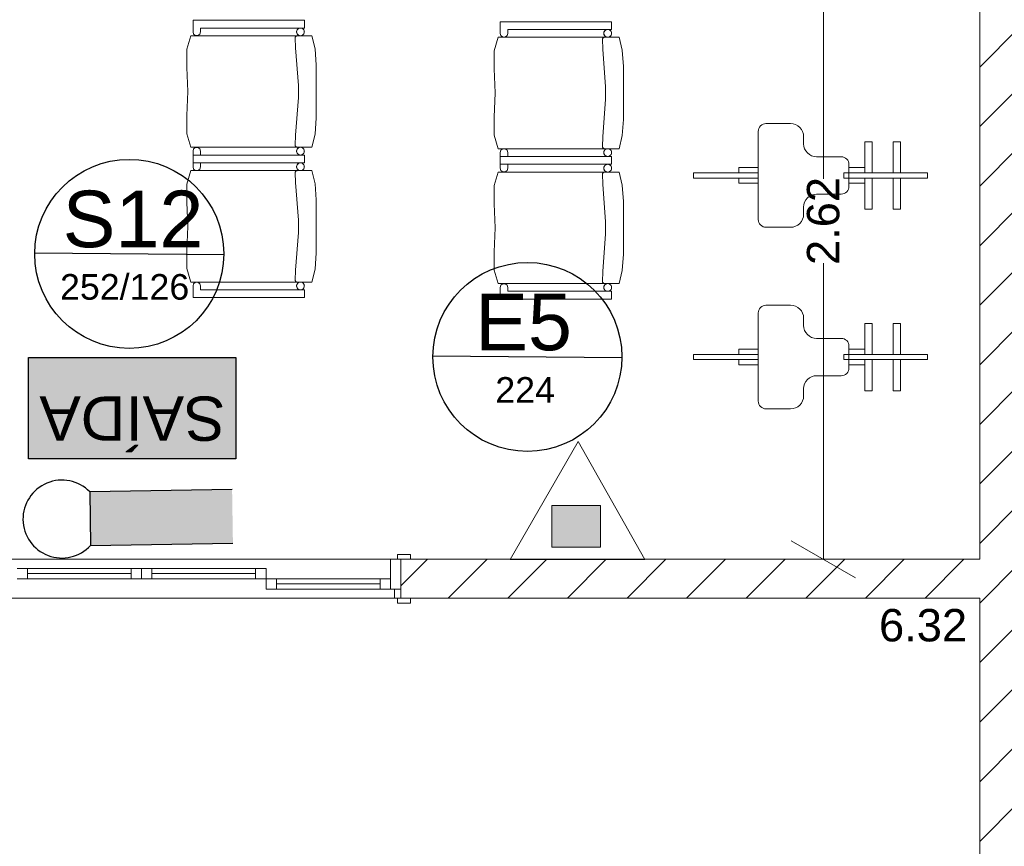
# Model space of a CAD drawing. Header units: millimetres. Extents: x 2826 to 3034, y 1533 to 1590.
# Tile 170 of 248: x 3007.82 to 3011.61, y 1549.36 to 1552.55. Entities that reach past the tile are written whole.
import ezdxf
from ezdxf.enums import TextEntityAlignment as Align

# ---------------------------------------------------------------- set-up
doc = ezdxf.new("R2010")
doc.units = ezdxf.units.MM
doc.linetypes.add('CONTINU', pattern=[0])
doc.layers.add('_Caneta_No__220', color=7, linetype='Continuous', lineweight=15, true_color=0x8a8a8a)
for name, color, linetype in [('ARQ-TXT-1_100', 10, 'Continuous'), ('ILUMINAÇÃO DE EMERGÊNCIA', 5, 'Continuous'), ('SETAS', 7, 'Continuous')]:
    doc.layers.add(name, color=color, linetype=linetype)
doc.layers.add('PDF_INCÊNDIO', color=7, linetype='Continuous', true_color=0xeb0000)
doc.styles.add('ESTILO_GERADO_2', font='arial.ttf')
doc.styles.get("Standard").update_dxf_attribs({"font": 'arial.ttf'})
doc.styles.add('style1', font='arial.ttf')
pattern_1 = [(45, (0.02328, 0.61931), (-0.1149048, 0.1149048), [])]

# ---------------------------------------------------------------- blocks, each defined once
blk = doc.blocks.new('A$C96c974c3')
at = {"layer": 'PDF_INCÊNDIO', "color": 1, "lineweight": 9}
for points in [[(0, 0), (0.598, 0), (0.3016, 0.5239)], [(0.4022, 0.0545), (0.1852, 0.0545), (0.1852, 0.2397), (0.4022, 0.2397)]]:
    blk.add_lwpolyline(points, close=True, dxfattribs=at)
at = {"layer": 'PDF_INCÊNDIO', "color": 1, "transparency": 33554559}
for points in [[(0.4022, 0.2397), (0.1852, 0.2397), (0.4022, 0.0545)], [(0.1852, 0.2397), (0.4022, 0.0545), (0.1852, 0.0545)]]:
    blk.add_solid(points, dxfattribs=at)
blk = doc.blocks.new('WECFRX')
at = {"layer": 'SETAS'}
blk.add_hatch(color=3, dxfattribs=at).paths.add_polyline_path([(0, 8.294), (0, 0), (16.939, 0), (16.939, 8.294)])
at = {"layer": 'SETAS', "color": 3}
blk.add_lwpolyline([(0, 8.294), (16.939, 8.294), (16.939, 0), (0, 0)], close=True, dxfattribs=at)
at = {"insert": (8.445, 6.819), "char_height": 3.62283, "width": 34.23573, "attachment_point": 2}
blk.add_mtext('{\\fArial|b0|i0|c0|p34;SAÍDA}', dxfattribs=at)
blk = doc.blocks.new('ILUM.DE EMERGÊNCIA')
blk.add_hatch(color=256).paths.add_polyline_path([(-0.6826, 0.2465), (-0.6826, -0.0166), (0.0155, -0.0166), (0.0155, 0.2465)])
for p, q in [((0.0155, 0.2465), (-0.6826, 0.2465)), ((0.0155, -0.0166), (0.0155, 0.2465)), ((-0.6826, -0.0166), (0.0155, -0.0166))]:
    blk.add_line(p, q)
blk.add_arc((0.1542, 0.115), 0.1912, 223.4781, 136.5219)
blk = doc.blocks.new('ARROWHEAD_2')
at = {"color": 0, "linetype": 'Continuous', "lineweight": 0}
for p, q in [((-0.378, -0.655), (0.378, 0.655)), ((0, 0), (-1, 0))]:
    blk.add_line(p, q, dxfattribs=at)
blk = doc.blocks.new('A$Cdd268059')
at = {"layer": '_Caneta_No__220'}
h = blk.add_hatch(dxfattribs=at)
h.set_pattern_fill('TIJOLO_COMUM_0005', color=256, style=0, pattern_type=2)
h.set_pattern_definition(pattern_1)
h.paths.add_polyline_path([(25.3138, 1.9693), (25.3138, 8.9906), (25.1638, 8.9906), (25.1638, 1.9693)])
h = blk.add_hatch(dxfattribs=at)
h.set_pattern_fill('TIJOLO_COMUM_0005', color=256, style=0, pattern_type=2)
h.set_pattern_definition(pattern_1)
h.paths.add_polyline_path([(25.1638, 3.7698), (22.9318, 3.7698), (22.9318, 3.6198), (25.1638, 3.6198)])
for p, q in [((25.1638, 3.7698), (25.1638, 8.9906)), ((24.561, 6.2004), (24.561, 5.2379)), ((22.1303, 5.8497), (22.1303, 5.8047)), ((22.5596, 5.8497), (22.1303, 5.8497)), ((22.5596, 5.8197), (22.5596, 5.8497)), ((22.1597, 5.8047), (22.1597, 5.8197)), ((22.1597, 5.8197), (22.5596, 5.8197)), ((23.3151, 5.8441), (23.3151, 5.7991)), ((23.7444, 5.8441), (23.3151, 5.8441)), ((23.3445, 5.7991), (23.3445, 5.8141)), ((23.3445, 5.8141), (23.7444, 5.8141)), ((23.7444, 5.8141), (23.7444, 5.8441)), ((22.1224, 5.7897), (22.1071, 5.7378)), ((22.5882, 5.7897), (22.1224, 5.7897)), ((22.1303, 5.8047), (22.1326, 5.7959)), ((22.1326, 5.7959), (22.1401, 5.7904)), ((22.1401, 5.7904), (22.1494, 5.7904)), ((22.1494, 5.7904), (22.1569, 5.7959)), ((22.1569, 5.7959), (22.1597, 5.8047)), ((22.5246, 5.7824), (22.5248, 5.7838)), ((22.5246, 5.7817), (22.5246, 5.7824)), ((22.5256, 5.7437), (22.5246, 5.7817)), ((22.5248, 5.7838), (22.5253, 5.7851)), ((22.5253, 5.7851), (22.526, 5.7863)), ((22.526, 5.7863), (22.5269, 5.7874)), ((22.5269, 5.7874), (22.528, 5.7883)), ((22.528, 5.7883), (22.5292, 5.789)), ((22.5292, 5.789), (22.5305, 5.7895)), ((22.5305, 5.7895), (22.5319, 5.7897)), ((22.6008, 5.7394), (22.5882, 5.7897)), ((23.3072, 5.7841), (23.2919, 5.7322)), ((23.773, 5.7841), (23.3072, 5.7841)), ((23.3151, 5.7991), (23.3174, 5.7903)), ((23.3174, 5.7903), (23.3249, 5.7849)), ((23.3249, 5.7849), (23.3342, 5.7849)), ((23.3342, 5.7849), (23.3417, 5.7903)), ((23.3417, 5.7903), (23.3445, 5.7991)), ((23.7094, 5.7768), (23.7096, 5.7782)), ((23.7094, 5.7761), (23.7094, 5.7768)), ((23.7104, 5.7381), (23.7094, 5.7761)), ((23.7096, 5.7782), (23.7101, 5.7795)), ((23.7101, 5.7795), (23.7108, 5.7807)), ((23.7108, 5.7807), (23.7117, 5.7818)), ((23.7117, 5.7818), (23.7128, 5.7827)), ((23.7128, 5.7827), (23.714, 5.7834)), ((23.714, 5.7834), (23.7153, 5.7839)), ((23.7153, 5.7839), (23.7167, 5.7841)), ((23.7856, 5.7338), (23.773, 5.7841)), ((22.1071, 5.7378), (22.1068, 5.6677)), ((22.5366, 5.5982), (22.5256, 5.7437)), ((22.6058, 5.6767), (22.6008, 5.7394)), ((23.7214, 5.5926), (23.7104, 5.7381)), ((23.7906, 5.6711), (23.7856, 5.7338)), ((23.2919, 5.7322), (23.2916, 5.6621)), ((22.1068, 5.6677), (22.111, 5.5747)), ((22.6058, 5.5747), (22.6058, 5.6767)), ((23.2916, 5.6621), (23.2958, 5.5691)), ((23.7906, 5.5691), (23.7906, 5.6711)), ((22.5366, 5.5512), (22.5366, 5.5982)), ((23.7214, 5.5456), (23.7214, 5.5926)), ((22.111, 5.5747), (22.1068, 5.4817)), ((22.5256, 5.4057), (22.5366, 5.5512)), ((22.6058, 5.4727), (22.6058, 5.5747)), ((23.2958, 5.5691), (23.2916, 5.4762)), ((23.7104, 5.4001), (23.7214, 5.5456)), ((23.7906, 5.4671), (23.7906, 5.5691)), ((22.1068, 5.4817), (22.1071, 5.4116)), ((22.6008, 5.41), (22.6058, 5.4727)), ((23.2916, 5.4762), (23.2919, 5.406)), ((23.7856, 5.4044), (23.7906, 5.4671)), ((22.1071, 5.4116), (22.1224, 5.3597)), ((22.5246, 5.3677), (22.5256, 5.4057)), ((22.5882, 5.3597), (22.6008, 5.41)), ((23.2919, 5.406), (23.3072, 5.3541)), ((23.7094, 5.3621), (23.7104, 5.4001)), ((23.773, 5.3541), (23.7856, 5.4044)), ((22.1224, 5.3597), (22.5882, 5.3597)), ((22.1326, 5.3535), (22.1303, 5.3447)), ((22.1401, 5.359), (22.1326, 5.3535)), ((22.1494, 5.359), (22.1401, 5.359)), ((22.1569, 5.3535), (22.1494, 5.359)), ((22.1597, 5.3447), (22.1569, 5.3535)), ((22.5246, 5.367), (22.5246, 5.3677)), ((22.5248, 5.3656), (22.5246, 5.367)), ((22.5253, 5.3643), (22.5248, 5.3656)), ((22.526, 5.3631), (22.5253, 5.3643)), ((22.5269, 5.362), (22.526, 5.3631)), ((22.528, 5.3611), (22.5269, 5.362)), ((22.5292, 5.3604), (22.528, 5.3611)), ((23.3072, 5.3541), (23.773, 5.3541)), ((23.3249, 5.3534), (23.3174, 5.3479)), ((23.3342, 5.3534), (23.3249, 5.3534)), ((23.3417, 5.3479), (23.3342, 5.3534)), ((23.7094, 5.3614), (23.7094, 5.3621)), ((23.7096, 5.36), (23.7094, 5.3614)), ((23.7101, 5.3587), (23.7096, 5.36)), ((23.7108, 5.3575), (23.7101, 5.3587)), ((23.7117, 5.3564), (23.7108, 5.3575)), ((23.7128, 5.3555), (23.7117, 5.3564)), ((23.714, 5.3548), (23.7128, 5.3555)), ((22.1303, 5.3447), (22.1303, 5.2997)), ((22.1303, 5.3294), (22.1303, 5.2844)), ((22.5596, 5.3294), (22.1303, 5.3294)), ((22.1597, 5.3297), (22.1597, 5.3447)), ((22.5596, 5.3297), (22.1597, 5.3297)), ((22.5596, 5.2997), (22.5596, 5.3297)), ((22.5596, 5.2994), (22.5596, 5.3294)), ((23.3174, 5.3479), (23.3151, 5.3391)), ((23.3151, 5.3391), (23.3151, 5.2941)), ((23.3151, 5.3238), (23.3151, 5.2788)), ((23.7444, 5.3238), (23.3151, 5.3238)), ((23.3445, 5.3391), (23.3417, 5.3479)), ((23.3445, 5.3241), (23.3445, 5.3391)), ((23.7444, 5.3241), (23.3445, 5.3241)), ((23.7444, 5.2941), (23.7444, 5.3241)), ((23.7444, 5.2938), (23.7444, 5.3238)), ((22.1303, 5.2997), (22.5596, 5.2997)), ((22.1303, 5.2844), (22.1326, 5.2756)), ((22.1569, 5.2756), (22.1597, 5.2844)), ((22.1597, 5.2844), (22.1597, 5.2994)), ((22.1597, 5.2994), (22.5596, 5.2994)), ((23.3151, 5.2941), (23.7444, 5.2941)), ((23.3151, 5.2788), (23.3174, 5.27)), ((23.3417, 5.27), (23.3445, 5.2788)), ((23.3445, 5.2788), (23.3445, 5.2938)), ((23.3445, 5.2938), (23.7444, 5.2938)), ((22.1224, 5.2694), (22.1071, 5.2175)), ((22.5882, 5.2694), (22.1224, 5.2694)), ((22.1326, 5.2756), (22.1401, 5.2701)), ((22.1401, 5.2701), (22.1494, 5.2701)), ((22.1494, 5.2701), (22.1569, 5.2756)), ((22.5246, 5.2621), (22.5248, 5.2635)), ((22.5246, 5.2614), (22.5246, 5.2621)), ((22.5256, 5.2234), (22.5246, 5.2614)), ((22.5248, 5.2635), (22.5253, 5.2648)), ((22.5253, 5.2648), (22.526, 5.266)), ((22.526, 5.266), (22.5269, 5.2671)), ((22.5269, 5.2671), (22.528, 5.268)), ((22.528, 5.268), (22.5292, 5.2687)), ((22.5292, 5.2687), (22.5305, 5.2692)), ((22.5305, 5.2692), (22.5319, 5.2694)), ((22.6008, 5.2191), (22.5882, 5.2694)), ((23.3072, 5.2638), (23.2919, 5.2119)), ((23.773, 5.2638), (23.3072, 5.2638)), ((23.3174, 5.27), (23.3249, 5.2646)), ((23.3249, 5.2646), (23.3342, 5.2646)), ((23.3342, 5.2646), (23.3417, 5.27)), ((23.7094, 5.2565), (23.7096, 5.2579)), ((23.7094, 5.2558), (23.7094, 5.2565)), ((23.7104, 5.2178), (23.7094, 5.2558)), ((23.7096, 5.2579), (23.7101, 5.2592)), ((23.7101, 5.2592), (23.7108, 5.2604)), ((23.7108, 5.2604), (23.7117, 5.2615)), ((23.7117, 5.2615), (23.7128, 5.2624)), ((23.7128, 5.2624), (23.714, 5.2631)), ((23.714, 5.2631), (23.7153, 5.2636)), ((23.7153, 5.2636), (23.7167, 5.2638)), ((23.7856, 5.2135), (23.773, 5.2638)), ((22.1071, 5.2175), (22.1068, 5.1474)), ((22.5366, 5.0779), (22.5256, 5.2234)), ((22.6058, 5.1564), (22.6008, 5.2191)), ((23.2919, 5.2119), (23.2916, 5.1418)), ((23.7214, 5.0723), (23.7104, 5.2178)), ((23.7906, 5.1509), (23.7856, 5.2135)), ((22.1068, 5.1474), (22.111, 5.0544)), ((22.6058, 5.0544), (22.6058, 5.1564)), ((23.2916, 5.1418), (23.2958, 5.0488)), ((23.7906, 5.0488), (23.7906, 5.1509)), ((22.111, 5.0544), (22.1068, 4.9614)), ((22.5366, 5.0309), (22.5366, 5.0779)), ((22.6058, 4.9524), (22.6058, 5.0544)), ((23.7214, 5.0253), (23.7214, 5.0723)), ((22.5256, 4.8854), (22.5366, 5.0309)), ((23.2958, 5.0488), (23.2916, 4.9559)), ((23.7104, 4.8798), (23.7214, 5.0253)), ((23.7906, 4.9468), (23.7906, 5.0488)), ((22.1068, 4.9614), (22.1071, 4.8913)), ((22.6008, 4.8897), (22.6058, 4.9524)), ((23.2916, 4.9559), (23.2919, 4.8857)), ((23.7856, 4.8841), (23.7906, 4.9468)), ((24.561, 3.9598), (24.561, 4.9123)), ((22.1071, 4.8913), (22.1224, 4.8394)), ((22.5246, 4.8474), (22.5256, 4.8854)), ((22.5882, 4.8394), (22.6008, 4.8897)), ((23.2919, 4.8857), (23.3072, 4.8338)), ((23.7094, 4.8418), (23.7104, 4.8798)), ((23.773, 4.8338), (23.7856, 4.8841)), ((22.1224, 4.8394), (22.5882, 4.8394)), ((22.1326, 4.8332), (22.1303, 4.8244)), ((22.1303, 4.8244), (22.1303, 4.7794)), ((22.1401, 4.8387), (22.1326, 4.8332)), ((22.1494, 4.8387), (22.1401, 4.8387)), ((22.1569, 4.8332), (22.1494, 4.8387)), ((22.1597, 4.8244), (22.1569, 4.8332)), ((22.1597, 4.8094), (22.1597, 4.8244)), ((22.5246, 4.8467), (22.5246, 4.8474)), ((22.5248, 4.8453), (22.5246, 4.8467)), ((22.5253, 4.844), (22.5248, 4.8453)), ((22.526, 4.8428), (22.5253, 4.844)), ((22.5269, 4.8417), (22.526, 4.8428)), ((22.528, 4.8408), (22.5269, 4.8417)), ((22.5292, 4.8401), (22.528, 4.8408)), ((23.3072, 4.8338), (23.773, 4.8338)), ((23.3174, 4.8276), (23.3151, 4.8188)), ((23.3249, 4.8331), (23.3174, 4.8276)), ((23.3342, 4.8331), (23.3249, 4.8331)), ((23.3417, 4.8276), (23.3342, 4.8331)), ((23.3445, 4.8188), (23.3417, 4.8276)), ((23.7094, 4.8411), (23.7094, 4.8418)), ((23.7096, 4.8397), (23.7094, 4.8411)), ((23.7101, 4.8384), (23.7096, 4.8397)), ((23.7108, 4.8372), (23.7101, 4.8384)), ((23.7117, 4.8361), (23.7108, 4.8372)), ((23.7128, 4.8352), (23.7117, 4.8361)), ((23.714, 4.8345), (23.7128, 4.8352)), ((22.5596, 4.8094), (22.1597, 4.8094)), ((22.5596, 4.7794), (22.5596, 4.8094)), ((23.3151, 4.8188), (23.3151, 4.7738)), ((23.3445, 4.8038), (23.3445, 4.8188)), ((23.7444, 4.8038), (23.3445, 4.8038)), ((23.7444, 4.7738), (23.7444, 4.8038)), ((22.1303, 4.7794), (22.5596, 4.7794)), ((23.3151, 4.7738), (23.7444, 4.7738)), ((18.8463, 3.7698), (25.1638, 3.7698)), ((22.8918, 3.7698), (22.8918, 3.6548)), ((22.9318, 3.7698), (22.8918, 3.7698)), ((22.9688, 3.7888), (22.9188, 3.7888)), ((22.9188, 3.7888), (22.9188, 3.7698)), ((22.9188, 3.7698), (22.9688, 3.7698)), ((22.9318, 3.7698), (22.9688, 3.7698)), ((22.9318, 3.7698), (22.9318, 3.6548)), ((22.9318, 3.6548), (22.9318, 3.7698)), ((22.9318, 3.7698), (22.9318, 3.6548)), ((22.9318, 3.7698), (22.9318, 3.6548)), ((22.9318, 3.7698), (22.9688, 3.7698)), ((22.9318, 3.7698), (22.9688, 3.7698)), ((22.9688, 3.7698), (22.9688, 3.7888)), ((21.4518, 3.7348), (21.4918, 3.7348)), ((21.4918, 3.7348), (21.4918, 3.6948)), ((21.8918, 3.6948), (21.8918, 3.7348)), ((21.8918, 3.7348), (21.9318, 3.7348)), ((21.9718, 3.7348), (21.9318, 3.7348)), ((21.9318, 3.7348), (21.9318, 3.6948)), ((21.9318, 3.7348), (21.9318, 3.6948)), ((21.9718, 3.6948), (21.9718, 3.7348)), ((22.4118, 3.7348), (22.3718, 3.7348)), ((22.3718, 3.7348), (22.3718, 3.6948)), ((22.4118, 3.6948), (22.4118, 3.7348)), ((21.4918, 3.6948), (21.4518, 3.6948)), ((21.8918, 3.7148), (21.4918, 3.7148)), ((21.9318, 3.6948), (21.8918, 3.6948)), ((21.9318, 3.6948), (21.9718, 3.6948)), ((21.9718, 3.7148), (22.3718, 3.7148)), ((22.3718, 3.6948), (22.4118, 3.6948)), ((22.4118, 3.6948), (22.4518, 3.6948)), ((22.4118, 3.6548), (22.4118, 3.6948)), ((22.4518, 3.6948), (22.4518, 3.6548)), ((22.8518, 3.6548), (22.8518, 3.6948)), ((22.8518, 3.6948), (22.8918, 3.6948)), ((22.8918, 3.6948), (22.8918, 3.6548)), ((22.4518, 3.6548), (22.4118, 3.6548)), ((22.8518, 3.6748), (22.4518, 3.6748)), ((22.8918, 3.6548), (22.8518, 3.6548)), ((22.8918, 3.6548), (22.9318, 3.6548)), ((22.9068, 3.6548), (22.9068, 3.6198)), ((22.9318, 3.6548), (22.9068, 3.6548)), ((22.9318, 3.6548), (22.9318, 3.6198)), ((22.9318, 3.6198), (22.9318, 3.6548)), ((22.9318, 3.6548), (22.9318, 3.6198)), ((22.9318, 3.6548), (22.9318, 3.6198)), ((22.9318, 3.6198), (18.8463, 3.6198)), ((22.9068, 3.6198), (22.9318, 3.6198)), ((22.9688, 3.6198), (22.9188, 3.6198)), ((22.9188, 3.6198), (22.9188, 3.6008)), ((25.1638, 3.6198), (22.9318, 3.6198)), ((22.9318, 3.6198), (22.9688, 3.6198)), ((22.9318, 3.6198), (22.9688, 3.6198)), ((22.9318, 3.6198), (22.9688, 3.6198)), ((22.9688, 3.6008), (22.9688, 3.6198)), ((25.1638, 0.0415), (25.1638, 3.6198)), ((22.9188, 3.6008), (22.9688, 3.6008))]:
    blk.add_line(p, q, dxfattribs=at)
for points in [[(25.1638, 8.9906), (25.1638, 3.7698)], [(25.1638, 3.7698), (22.9318, 3.7698)], [(22.9318, 3.6198), (25.1638, 3.6198)], [(25.1638, 3.6198), (25.1638, 1.8193)]]:
    blk.add_lwpolyline(points, dxfattribs=at)
for points in [[(22.1303, 5.8497), (22.1303, 5.8047), (22.1326, 5.7959), (22.1401, 5.7904), (22.1494, 5.7904), (22.1569, 5.7959), (22.1597, 5.8047), (22.1597, 5.8197), (22.5596, 5.8197), (22.5596, 5.8497)], [(22.5596, 5.8047), (22.5593, 5.8073), (22.5587, 5.8098), (22.5576, 5.8122), (22.5561, 5.8144), (22.5542, 5.8162), (22.5521, 5.8177), (22.5497, 5.8188), (22.5472, 5.8195), (22.5446, 5.8197), (22.542, 5.8195), (22.5394, 5.8188), (22.5371, 5.8177), (22.5349, 5.8162), (22.5331, 5.8144), (22.5316, 5.8122), (22.5305, 5.8098), (22.5298, 5.8073), (22.5296, 5.8047), (22.5298, 5.8021), (22.5305, 5.7996), (22.5316, 5.7972), (22.5331, 5.7951), (22.5349, 5.7932), (22.5371, 5.7917), (22.5394, 5.7906), (22.542, 5.7899), (22.5446, 5.7897), (22.5472, 5.7899), (22.5497, 5.7906), (22.5521, 5.7917), (22.5542, 5.7932), (22.5561, 5.7951), (22.5576, 5.7972), (22.5587, 5.7996), (22.5593, 5.8021)], [(23.3151, 5.8441), (23.3151, 5.7991), (23.3174, 5.7903), (23.3249, 5.7849), (23.3342, 5.7849), (23.3417, 5.7903), (23.3445, 5.7991), (23.3445, 5.8141), (23.7444, 5.8141), (23.7444, 5.8441)], [(23.7444, 5.7991), (23.7441, 5.8017), (23.7435, 5.8042), (23.7424, 5.8066), (23.7409, 5.8088), (23.739, 5.8106), (23.7369, 5.8121), (23.7345, 5.8132), (23.732, 5.8139), (23.7294, 5.8141), (23.7268, 5.8139), (23.7242, 5.8132), (23.7219, 5.8121), (23.7197, 5.8106), (23.7179, 5.8088), (23.7164, 5.8066), (23.7153, 5.8042), (23.7146, 5.8017), (23.7144, 5.7991), (23.7146, 5.7965), (23.7153, 5.794), (23.7164, 5.7916), (23.7179, 5.7895), (23.7197, 5.7876), (23.7219, 5.7861), (23.7242, 5.785), (23.7268, 5.7843), (23.7294, 5.7841), (23.732, 5.7843), (23.7345, 5.785), (23.7369, 5.7861), (23.739, 5.7876), (23.7409, 5.7895), (23.7424, 5.7916), (23.7435, 5.794), (23.7441, 5.7965)], [(22.1224, 5.7897), (22.1071, 5.7378), (22.1068, 5.6677), (22.111, 5.5747), (22.1068, 5.4817), (22.1071, 5.4116), (22.1224, 5.3597), (22.5882, 5.3597), (22.6008, 5.41), (22.6058, 5.4727), (22.6058, 5.5747), (22.6058, 5.6767), (22.6008, 5.7394), (22.5882, 5.7897)], [(23.3072, 5.7841), (23.2919, 5.7322), (23.2916, 5.6621), (23.2958, 5.5691), (23.2916, 5.4762), (23.2919, 5.406), (23.3072, 5.3541), (23.773, 5.3541), (23.7856, 5.4044), (23.7906, 5.4671), (23.7906, 5.5691), (23.7906, 5.6711), (23.7856, 5.7338), (23.773, 5.7841)], [(22.1597, 5.3297), (22.1597, 5.3447), (22.1569, 5.3535), (22.1494, 5.359), (22.1401, 5.359), (22.1326, 5.3535), (22.1303, 5.3447), (22.1303, 5.2997), (22.5596, 5.2997), (22.5596, 5.3297)], [(22.5596, 5.3447), (22.5593, 5.3473), (22.5587, 5.3498), (22.5576, 5.3522), (22.5561, 5.3544), (22.5542, 5.3562), (22.5521, 5.3577), (22.5497, 5.3588), (22.5472, 5.3595), (22.5446, 5.3597), (22.542, 5.3595), (22.5394, 5.3588), (22.5371, 5.3577), (22.5349, 5.3562), (22.5331, 5.3544), (22.5316, 5.3522), (22.5305, 5.3498), (22.5298, 5.3473), (22.5296, 5.3447), (22.5298, 5.3421), (22.5305, 5.3396), (22.5316, 5.3372), (22.5331, 5.3351), (22.5349, 5.3332), (22.5371, 5.3317), (22.5394, 5.3306), (22.542, 5.3299), (22.5446, 5.3297), (22.5472, 5.3299), (22.5497, 5.3306), (22.5521, 5.3317), (22.5542, 5.3332), (22.5561, 5.3351), (22.5576, 5.3372), (22.5587, 5.3396), (22.5593, 5.3421)], [(23.3445, 5.3241), (23.3445, 5.3391), (23.3417, 5.3479), (23.3342, 5.3534), (23.3249, 5.3534), (23.3174, 5.3479), (23.3151, 5.3391), (23.3151, 5.2941), (23.7444, 5.2941), (23.7444, 5.3241)], [(23.7444, 5.3391), (23.7441, 5.3417), (23.7435, 5.3442), (23.7424, 5.3466), (23.7409, 5.3488), (23.739, 5.3506), (23.7369, 5.3521), (23.7345, 5.3532), (23.732, 5.3539), (23.7294, 5.3541), (23.7268, 5.3539), (23.7242, 5.3532), (23.7219, 5.3521), (23.7197, 5.3506), (23.7179, 5.3488), (23.7164, 5.3466), (23.7153, 5.3442), (23.7146, 5.3417), (23.7144, 5.3391), (23.7146, 5.3365), (23.7153, 5.334), (23.7164, 5.3316), (23.7179, 5.3295), (23.7197, 5.3276), (23.7219, 5.3261), (23.7242, 5.325), (23.7268, 5.3243), (23.7294, 5.3241), (23.732, 5.3243), (23.7345, 5.325), (23.7369, 5.3261), (23.739, 5.3276), (23.7409, 5.3295), (23.7424, 5.3316), (23.7435, 5.334), (23.7441, 5.3365)], [(24.7212, 5.3809), (24.7492, 5.3809), (24.7492, 5.2609), (24.7212, 5.2609)], [(24.8302, 5.3809), (24.8582, 5.3809), (24.8582, 5.2609), (24.8302, 5.2609)], [(22.1303, 5.3294), (22.1303, 5.2844), (22.1326, 5.2756), (22.1401, 5.2701), (22.1494, 5.2701), (22.1569, 5.2756), (22.1597, 5.2844), (22.1597, 5.2994), (22.5596, 5.2994), (22.5596, 5.3294)], [(23.3151, 5.3238), (23.3151, 5.2788), (23.3174, 5.27), (23.3249, 5.2646), (23.3342, 5.2646), (23.3417, 5.27), (23.3445, 5.2788), (23.3445, 5.2938), (23.7444, 5.2938), (23.7444, 5.3238)], [(22.5596, 5.2844), (22.5593, 5.287), (22.5587, 5.2895), (22.5576, 5.2919), (22.5561, 5.2941), (22.5542, 5.2959), (22.5521, 5.2974), (22.5497, 5.2985), (22.5472, 5.2992), (22.5446, 5.2994), (22.542, 5.2992), (22.5394, 5.2985), (22.5371, 5.2974), (22.5349, 5.2959), (22.5331, 5.2941), (22.5316, 5.2919), (22.5305, 5.2895), (22.5298, 5.287), (22.5296, 5.2844), (22.5298, 5.2818), (22.5305, 5.2793), (22.5316, 5.2769), (22.5331, 5.2748), (22.5349, 5.2729), (22.5371, 5.2714), (22.5394, 5.2703), (22.542, 5.2696), (22.5446, 5.2694), (22.5472, 5.2696), (22.5497, 5.2703), (22.5521, 5.2714), (22.5542, 5.2729), (22.5561, 5.2748), (22.5576, 5.2769), (22.5587, 5.2793), (22.5593, 5.2818)], [(23.7444, 5.2788), (23.7441, 5.2814), (23.7435, 5.284), (23.7424, 5.2863), (23.7409, 5.2885), (23.739, 5.2903), (23.7369, 5.2918), (23.7345, 5.2929), (23.732, 5.2936), (23.7294, 5.2938), (23.7268, 5.2936), (23.7242, 5.2929), (23.7219, 5.2918), (23.7197, 5.2903), (23.7179, 5.2885), (23.7164, 5.2863), (23.7153, 5.284), (23.7146, 5.2814), (23.7144, 5.2788), (23.7146, 5.2762), (23.7153, 5.2737), (23.7164, 5.2713), (23.7179, 5.2692), (23.7197, 5.2673), (23.7219, 5.2658), (23.7242, 5.2647), (23.7268, 5.2641), (23.7294, 5.2638), (23.732, 5.2641), (23.7345, 5.2647), (23.7369, 5.2658), (23.739, 5.2673), (23.7409, 5.2692), (23.7424, 5.2713), (23.7435, 5.2737), (23.7441, 5.2762)], [(24.3098, 5.2809), (24.3098, 5.2609), (24.2348, 5.2609), (24.2348, 5.2809)], [(24.7212, 5.2809), (24.7212, 5.2609), (24.6598, 5.2609), (24.6598, 5.2809)], [(22.1224, 5.2694), (22.1071, 5.2175), (22.1068, 5.1474), (22.111, 5.0544), (22.1068, 4.9614), (22.1071, 4.8913), (22.1224, 4.8394), (22.5882, 4.8394), (22.6008, 4.8897), (22.6058, 4.9524), (22.6058, 5.0544), (22.6058, 5.1564), (22.6008, 5.2191), (22.5882, 5.2694)], [(23.3072, 5.2638), (23.2919, 5.2119), (23.2916, 5.1418), (23.2958, 5.0488), (23.2916, 4.9559), (23.2919, 4.8857), (23.3072, 4.8338), (23.773, 4.8338), (23.7856, 4.8841), (23.7906, 4.9468), (23.7906, 5.0488), (23.7906, 5.1509), (23.7856, 5.2135), (23.773, 5.2638)], [(24.3098, 5.2409), (24.0603, 5.2409), (24.0603, 5.2609), (24.3098, 5.2609)], [(24.3098, 5.2409), (24.3098, 5.2209), (24.2348, 5.2209), (24.2348, 5.2409)], [(24.9629, 5.2609), (24.9629, 5.2409), (24.6394, 5.2409), (24.6394, 5.2609)], [(24.6598, 5.2209), (24.6598, 5.2409), (24.7212, 5.2409), (24.7212, 5.2209)], [(24.7492, 5.1209), (24.7212, 5.1209), (24.7212, 5.2409), (24.7492, 5.2409)], [(24.8302, 5.2409), (24.8582, 5.2409), (24.8582, 5.1209), (24.8302, 5.1209)], [(22.1597, 4.8094), (22.1597, 4.8244), (22.1569, 4.8332), (22.1494, 4.8387), (22.1401, 4.8387), (22.1326, 4.8332), (22.1303, 4.8244), (22.1303, 4.7794), (22.5596, 4.7794), (22.5596, 4.8094)], [(22.5596, 4.8244), (22.5593, 4.827), (22.5587, 4.8295), (22.5576, 4.8319), (22.5561, 4.8341), (22.5542, 4.8359), (22.5521, 4.8374), (22.5497, 4.8385), (22.5472, 4.8392), (22.5446, 4.8394), (22.542, 4.8392), (22.5394, 4.8385), (22.5371, 4.8374), (22.5349, 4.8359), (22.5331, 4.8341), (22.5316, 4.8319), (22.5305, 4.8295), (22.5298, 4.827), (22.5296, 4.8244), (22.5298, 4.8218), (22.5305, 4.8193), (22.5316, 4.8169), (22.5331, 4.8148), (22.5349, 4.8129), (22.5371, 4.8114), (22.5394, 4.8103), (22.542, 4.8096), (22.5446, 4.8094), (22.5472, 4.8096), (22.5497, 4.8103), (22.5521, 4.8114), (22.5542, 4.8129), (22.5561, 4.8148), (22.5576, 4.8169), (22.5587, 4.8193), (22.5593, 4.8218)], [(23.3445, 4.8038), (23.3445, 4.8188), (23.3417, 4.8276), (23.3342, 4.8331), (23.3249, 4.8331), (23.3174, 4.8276), (23.3151, 4.8188), (23.3151, 4.7738), (23.7444, 4.7738), (23.7444, 4.8038)], [(23.7444, 4.8188), (23.7441, 4.8214), (23.7435, 4.824), (23.7424, 4.8263), (23.7409, 4.8285), (23.739, 4.8303), (23.7369, 4.8318), (23.7345, 4.8329), (23.732, 4.8336), (23.7294, 4.8338), (23.7268, 4.8336), (23.7242, 4.8329), (23.7219, 4.8318), (23.7197, 4.8303), (23.7179, 4.8285), (23.7164, 4.8263), (23.7153, 4.824), (23.7146, 4.8214), (23.7144, 4.8188), (23.7146, 4.8162), (23.7153, 4.8137), (23.7164, 4.8113), (23.7179, 4.8092), (23.7197, 4.8073), (23.7219, 4.8058), (23.7242, 4.8047), (23.7268, 4.8041), (23.7294, 4.8038), (23.732, 4.8041), (23.7345, 4.8047), (23.7369, 4.8058), (23.739, 4.8073), (23.7409, 4.8092), (23.7424, 4.8113), (23.7435, 4.8137), (23.7441, 4.8162)], [(24.7212, 4.6802), (24.7492, 4.6802), (24.7492, 4.5602), (24.7212, 4.5602)], [(24.8302, 4.6802), (24.8582, 4.6802), (24.8582, 4.5602), (24.8302, 4.5602)], [(24.3098, 4.5402), (24.0603, 4.5402), (24.0603, 4.5602), (24.3098, 4.5602)], [(24.3098, 4.5802), (24.3098, 4.5602), (24.2348, 4.5602), (24.2348, 4.5802)], [(24.9629, 4.5602), (24.9629, 4.5402), (24.6394, 4.5402), (24.6394, 4.5602)], [(24.7212, 4.5802), (24.7212, 4.5602), (24.6598, 4.5602), (24.6598, 4.5802)], [(24.3098, 4.5402), (24.3098, 4.5202), (24.2348, 4.5202), (24.2348, 4.5402)], [(24.6598, 4.5202), (24.6598, 4.5402), (24.7212, 4.5402), (24.7212, 4.5202)], [(24.7492, 4.4202), (24.7212, 4.4202), (24.7212, 4.5402), (24.7492, 4.5402)], [(24.8302, 4.5402), (24.8582, 4.5402), (24.8582, 4.4202), (24.8302, 4.4202)], [(21.8918, 3.7148), (21.4918, 3.7148), (21.4918, 3.7348), (21.8918, 3.7348)], [(21.9718, 3.7148), (22.3718, 3.7148), (22.3718, 3.7348), (21.9718, 3.7348)], [(21.8918, 3.6948), (21.4918, 3.6948), (21.4918, 3.7148), (21.8918, 3.7148)], [(21.9718, 3.6948), (22.3718, 3.6948), (22.3718, 3.7148), (21.9718, 3.7148)], [(22.8518, 3.6748), (22.4518, 3.6748), (22.4518, 3.6948), (22.8518, 3.6948)], [(22.8518, 3.6548), (22.4518, 3.6548), (22.4518, 3.6748), (22.8518, 3.6748)]]:
    blk.add_lwpolyline(points, close=True, dxfattribs=at)
for points in [[(24.3398, 5.0509, -0.414214), (24.3098, 5.0809), (24.3098, 5.4209, -0.414214), (24.3398, 5.4509), (24.4348, 5.4509, -0.414214), (24.4848, 5.4009), (24.4848, 5.3729, 0.414214), (24.5348, 5.3229), (24.6298, 5.3229, -0.414214), (24.6598, 5.2929), (24.6598, 5.2089, -0.414214), (24.6298, 5.1789), (24.5348, 5.1789, 0.414214), (24.4848, 5.1289), (24.4848, 5.1009, -0.414214), (24.4348, 5.0509)], [(24.3398, 4.3502, -0.414214), (24.3098, 4.3802), (24.3098, 4.7202, -0.414214), (24.3398, 4.7502), (24.4348, 4.7502, -0.414214), (24.4848, 4.7002), (24.4848, 4.6722, 0.414214), (24.5348, 4.6222), (24.6298, 4.6222, -0.414214), (24.6598, 4.5922), (24.6598, 4.5082, -0.414214), (24.6298, 4.4782), (24.5348, 4.4782, 0.414214), (24.4848, 4.4282), (24.4848, 4.4002, -0.414214), (24.4348, 4.3502)]]:
    blk.add_lwpolyline(points, format="xyb", close=True, dxfattribs=at)
for centre, start_param, end_param in [((22.5446, 5.8047), 4.712389, 7.853982), ((23.7294, 5.7991), 4.712389, 7.853982), ((22.5446, 5.8047), 1.570796, 4.712389), ((23.7294, 5.7991), 1.570796, 4.712389), ((22.5446, 5.3447), 4.712389, 7.853982), ((23.7294, 5.3391), 4.712389, 7.853982), ((22.5446, 5.3447), 1.570796, 4.712389), ((23.7294, 5.3391), 1.570796, 4.712389), ((22.5446, 5.2844), 4.712389, 7.853982), ((22.5446, 5.2844), 1.570796, 4.712389), ((23.7294, 5.2788), 4.712389, 7.853982), ((23.7294, 5.2788), 1.570796, 4.712389), ((22.5446, 4.8244), 4.712389, 7.853982), ((22.5446, 4.8244), 1.570796, 4.712389), ((23.7294, 4.8188), 4.712389, 7.853982), ((23.7294, 4.8188), 1.570796, 4.712389)]:
    blk.add_ellipse(centre, major_axis=(0, 0.015), ratio=0.9996, start_param=start_param, end_param=end_param, dxfattribs=at)
at = {"layer": '_Caneta_No__220', "xscale": 0.19, "yscale": 0.19, "zscale": 0.19, "rotation": 270}
blk.add_blockref('ARROWHEAD_2', (24.561, 3.7698), dxfattribs=at)
at = {"layer": '_Caneta_No__220', "insert": (24.561, 5.0751), "char_height": 0.125, "attachment_point": 5, "rotation": 90, "style": 'ESTILO_GERADO_2'}
blk.add_mtext('\\A1;2.62', dxfattribs=at)
at = {"layer": '_Caneta_No__220', "insert": (24.9454, 3.5147), "char_height": 0.125, "attachment_point": 5, "style": 'ESTILO_GERADO_2'}
blk.add_mtext('\\A1;6.32', dxfattribs=at)
at = {"layer": '_Caneta_No__220', "style": 'ESTILO_GERADO_2'}
for p in [(34.4309, 10.5457), (35.0309, 10.5457)]:
    blk.add_attdef('txt', text='', height=0.12, dxfattribs=at).set_placement(p, align=Align.MIDDLE_CENTER)
blk.add_attdef('txt', text='', height=0.12, rotation=90, dxfattribs=at).set_placement((1.2958, 6.4033), align=Align.MIDDLE_CENTER)

msp = doc.modelspace()

# ---------------------------------------------------------------- linework, layer by layer
at = {"layer": 'ARQ-TXT-1_100', "linetype": 'CONTINU'}
for p, q in [((3008.6023, 1551.6385, 400.8085), (3007.8733, 1551.6446, 400.8085)), ((3010.1375, 1551.241), (3009.4086, 1551.2471))]:
    msp.add_line(p, q, dxfattribs=at)
for centre in [(3008.2378, 1551.6416, 400.8085), (3009.773, 1551.244)]:
    msp.add_circle(centre, 0.3645, dxfattribs=at)

# ---------------------------------------------------------------- block references
at = {"layer": 'ARQ-TXT-1_100', "xscale": 0.8686229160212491, "yscale": 0.8686229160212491, "zscale": 0.8686229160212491}
msp.add_blockref('A$C96c974c3', (3009.7062, 1550.4631), dxfattribs=at)
at = {"layer": 'ILUMINAÇÃO DE EMERGÊNCIA', "color": 251, "xscale": 0.7861180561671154, "yscale": 0.7861180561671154, "zscale": 0.7861180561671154, "rotation": 180.8895132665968}
msp.add_blockref('ILUM.DE EMERGÊNCIA', (3008.098, 1550.7108), dxfattribs=at)
at = {"layer": 'SETAS', "color": 251, "xscale": 0.04718285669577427, "yscale": 0.04718285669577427, "zscale": 0.04718285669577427, "rotation": 180}
msp.add_blockref('WECFRX', (3008.6484, 1551.2423), dxfattribs=at)

# ---------------------------------------------------------------- texts
at = {"style": 'style1'}
for s, height, p in [('S12', 0.21837, (3007.981, 1551.6672, 400.8085)), ('252/126', 0.09866, (3007.9709, 1551.465, 400.8085)), ('E5', 0.21837, (3009.5717, 1551.2697)), ('224', 0.09866, (3009.6493, 1551.0675))]:
    msp.add_text(s, height=height, dxfattribs=at).set_placement(p)

# ---------------------------------------------------------------- next in the draw order: block references
msp.add_blockref('A$Cdd268059', (2986.3533, 1546.6934))

doc.saveas('drawing.dxf')
